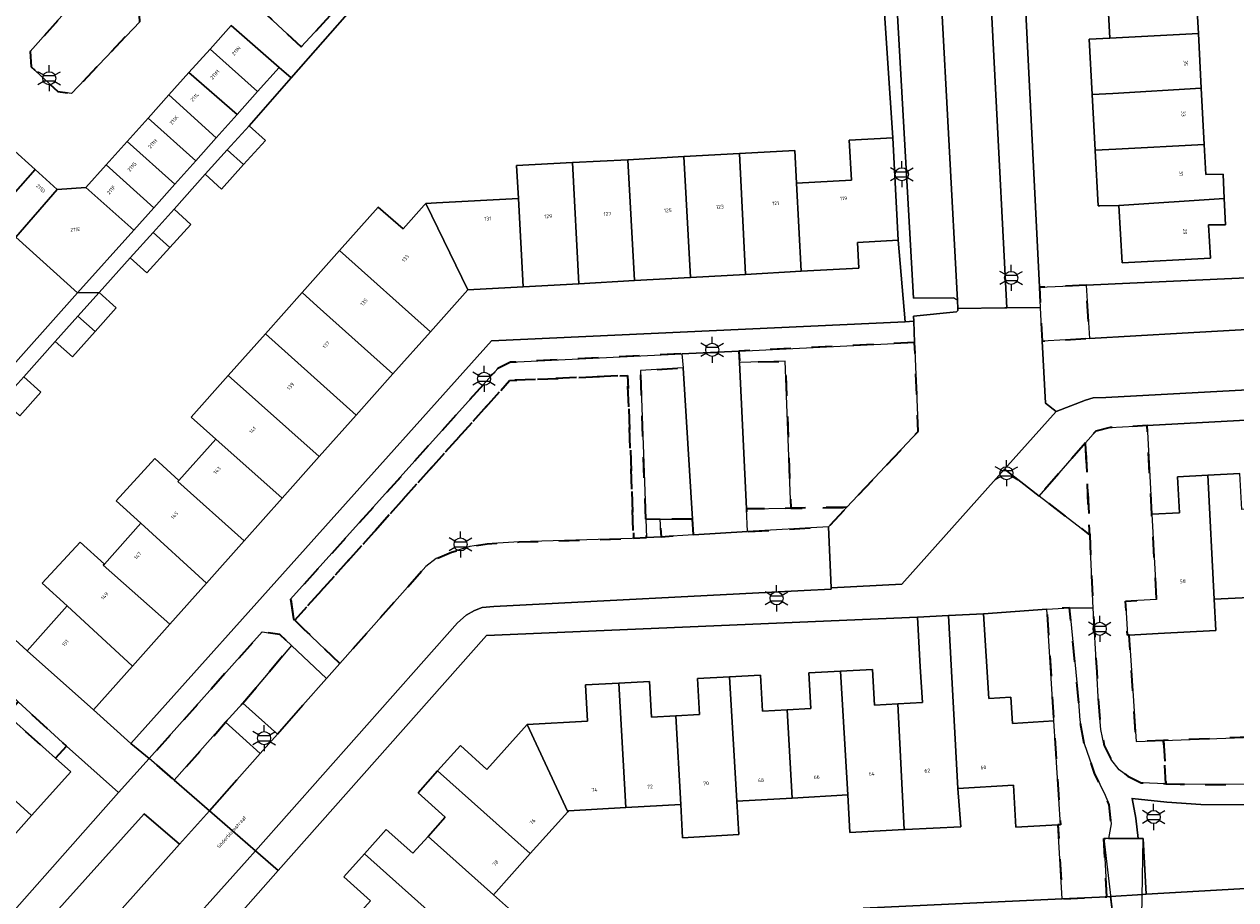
# Model space of a CAD drawing. Extents: x 105780 to 185197, y 477999 to 525027.
# Tile 92 of 256: x 106239 to 106356, y 479694 to 479779. Entities that reach past the tile are written whole.
import ezdxf
from ezdxf.enums import TextEntityAlignment as Align

# ---------------------------------------------------------------- set-up
doc = ezdxf.new("R2010")
doc.units = 0
doc.linetypes.add('XX-HIDDEN', pattern=[4, 2, -2])
for name, color, linetype, lineweight in [('B-GV-GR-MATERIAALGRENS-G', 252, 'XX-HIDDEN', 35), ('B-RO-IE-MEUBILAIR_WEGMEUBILAIR-S', 252, 'Continuous', 25), ('B-WE-GW-WATERGANG_SLOOT_INSTEEK-G', 252, 'Continuous', 30), ('B-XX-KG-KADASTRAAL_BEBOUWING-G', 252, 'Continuous', 20), ('B1-WE-KW-KUNSTWERK_DEK-BRUG', 252, 'Continuous', 18), ('B1-WE-OG-BEBOUWING-T18', 7, 'Continuous', 18), ('B1-WE-OG-TERREIN_ERF-GV', 252, 'Continuous', 18), ('B1-WE-OG-TOPOGRAFIE-T18', 10, 'Continuous', 18), ('B1-WE-VH-VERHARDING_ASFALT-GV', 252, 'Continuous', 18), ('B1-WE-VH-VERHARDING_BETONSTRAATSTEEN-GV', 252, 'Continuous', 18), ('B1-WE-VH-VERHARDING_GRASBETONSTEEN-GV', 70, 'Continuous', 18), ('B1-WE-VH-VERHARDING_TEGEL-GV', 252, 'Continuous', 18)]:
    doc.layers.add(name, color=color, linetype=linetype, lineweight=lineweight)
doc.styles.add('NLCS-ISO', font='NLCS-ISO.ttf')
doc.styles.add('NLCS-ISO-M200-T18', font='NLCS-ISO.ttf', dxfattribs={"height": 0.36})

# ---------------------------------------------------------------- blocks, each defined once
blk = doc.blocks.new('B-SIE-WEG_LICHTMAST-SO')
at = {"ltscale": 0.1}
for p, q in [((0, 1.27), (0, 2.53)), ((-1.1, 0.63), (-2.19, 1.27)), ((1.1, 0.63), (2.19, 1.27)), ((-1.1, -0.63), (-2.19, -1.27)), ((0, -1.27), (0, -2.53)), ((1.1, -0.63), (2.19, -1.27))]:
    blk.add_line(p, q, dxfattribs=at)
at = {"flags": 128}
for points in [[(-1.16, 0.5), (1.16, 0.5)], [(-1.16, -0.5), (1.16, -0.5)]]:
    blk.add_lwpolyline(points, dxfattribs=at)
at = {"ltscale": 0.1}
blk.add_circle((0, 0), 1.27, dxfattribs=at)
at = {"style": 'NLCS-ISO'}
blk.add_attdef('TYPE', text='', height=1.8, dxfattribs=at).set_placement((0, 2.53), align=Align.BOTTOM_CENTER)

msp = doc.modelspace()

# ---------------------------------------------------------------- linework, layer by layer
at = {"layer": 'B-GV-GR-MATERIAALGRENS-G', "flags": 128}
for points in [[(106269.16, 479781.1), (106264.47, 479785.2), (106260.8, 479781.22), (106265.37, 479776.98)], [(106249.71, 479779.41), (106249.64, 479780.66), (106246.39, 479783.56), (106245.2, 479783.44), (106239.08, 479776.52), (106239.18, 479775.05), (106241.78, 479772.66), (106243.11, 479772.45)], [(106341.44, 479753.87), (106336.922, 479753.666), (106337.019, 479751.721), (106337.18, 479748.46), (106341.793, 479748.719)], [(106324.822, 479748.33), (106307.79, 479747.49), (106307.844, 479746.37), (106312.29, 479746.51), (106312.82, 479732.25), (106318.262, 479732.339), (106325.17, 479739.7)], [(106298.76, 479731.2), (106298.26, 479745.59), (106302.39, 479745.85), (106302.256, 479747.218), (106285.64, 479746.4), (106284.43, 479745.8), (106264.34, 479723.44), (106264.6, 479721.52), (106264.737, 479721.389), (106285.569, 479744.632), (106297.003, 479745.129), (106297.58, 479729.339), (106298.848, 479729.413)], [(106264.737, 479721.389), (106265.66, 479720.507), (106269.119, 479717.201), (106277.44, 479726.59), (106278.46, 479727.37), (106279.92, 479727.98), (106281.72, 479728.53), (106283.38, 479728.8), (106286.5, 479728.98), (106297.43, 479729.33), (106297.58, 479729.339), (106297.003, 479745.129), (106285.569, 479744.632)], [(106347.824, 479731.671), (106347.361, 479740.262), (106343.79, 479740.07), (106342.38, 479739.73), (106341.387, 479738.588), (106341.802, 479729.651), (106342.131, 479722.566), (106342.476, 479716.346), (106342.64, 479713.38), (106342.87, 479710.81), (106343.21, 479709.26), (106343.86, 479707.94), (106344.67, 479706.89), (106345.5, 479706.27), (106346.78, 479705.64), (106349.184, 479705.545), (106348.966, 479709.741), (106346.29, 479709.64), (106345.638, 479719.945), (106345.461, 479719.935), (106345.28, 479723.24), (106348.276, 479723.403)], [(106341.387, 479738.588), (106336.904, 479733.434), (106341.802, 479729.651)], [(106318.262, 479732.339), (106312.82, 479732.25), (106308.531, 479732.18), (106308.637, 479729.983), (106316.48, 479730.44)], [(106303.298, 479731.18), (106300.168, 479731.194), (106300.244, 479729.494), (106303.39, 479729.677)], [(106341.27, 479709.43), (106340.85, 479711.72), (106340.66, 479714.39), (106339.85, 479722.61), (106337.63, 479722.452), (106338.325, 479711.627), (106338.971, 479701.569), (106338.723, 479701.555), (106339.14, 479694.38), (106343.472, 479694.584), (106343.17, 479700.24), (106343.61, 479700.239), (106343.89, 479701.64), (106343.68, 479703.5), (106343.3, 479704.43), (106342.26, 479706.58)], [(106259.69, 479713.36), (106264.412, 479718.943), (106263.28, 479720), (106261.57, 479720.26), (106250.64, 479707.98), (106253.058, 479705.878), (106258.04, 479711.5)], [(106237.91, 479713.48), (106236.852, 479712.225), (106241.543, 479708.021), (106242.6, 479709.2)], [(106348.966, 479709.741), (106349.184, 479705.545), (106350.57, 479705.49), (106402.4, 479705.25), (106407.58, 479706.6), (106410.05, 479706.86), (106411.84, 479706.57), (106413.36, 479706.01), (106414.633, 479705.369), (106415.653, 479706.553), (106409.32, 479712.01)]]:
    msp.add_lwpolyline(points, close=True, dxfattribs=at)
at = {"layer": 'B-WE-GW-WATERGANG_SLOOT_INSTEEK-G', "flags": 128}
msp.add_lwpolyline([(106393.305, 479700.765), (106393.013, 479703.247), (106389.72, 479703.3), (106352.57, 479703.54), (106349.29, 479703.75), (106345.91, 479704.12), (106346.27, 479702.22), (106346.49, 479700.231), (106346.97, 479700.23), (106347.271, 479694.833), (106390.38, 479697.3), (106393.699, 479697.419)], close=True, dxfattribs=at)
for points in [[(106390.38, 479697.3), (106347.271, 479694.833), (106346.961, 479694.815), (106343.819, 479694.6), (106344.06, 479692.5)], [(106344.06, 479692.5), (106343.819, 479694.6), (106343.472, 479694.584), (106339.14, 479694.38), (106319.83, 479693.47)]]:
    msp.add_lwpolyline(points, dxfattribs=at)
at = {"layer": 'B-XX-KG-KADASTRAAL_BEBOUWING-G', "flags": 128}
for points in [[(106352.038, 479783.765), (106343.465, 479783.229), (106343.757, 479777.83), (106352.333, 479778.276)], [(106256.532, 479776.771), (106261.117, 479772.635), (106263.219, 479774.989), (106258.58, 479779.05)], [(106352.333, 479778.276), (106343.757, 479777.83), (106341.75, 479777.721), (106342.039, 479772.353), (106344.049, 479772.461), (106352.618, 479772.961)], [(106256.532, 479776.771), (106254.482, 479774.49), (106259.148, 479770.43), (106261.117, 479772.635)], [(106254.482, 479774.49), (106252.534, 479772.322), (106257.123, 479768.162), (106259.148, 479770.43)], [(106352.618, 479772.961), (106344.049, 479772.461), (106342.039, 479772.353), (106342.328, 479766.962), (106344.341, 479767.07), (106352.91, 479767.518)], [(106252.534, 479772.322), (106250.512, 479770.072), (106255.136, 479765.936), (106257.123, 479768.162)], [(106250.512, 479770.072), (106248.482, 479767.813), (106253.11, 479763.668), (106255.136, 479765.936)], [(106260.305, 479769.329), (106258.185, 479766.999), (106259.781, 479765.57), (106261.889, 479767.887)], [(106322.714, 479768.162), (106318.492, 479767.932), (106318.704, 479764.039), (106313.378, 479763.749), (106313.821, 479755.225), (106319.408, 479755.538), (106319.275, 479758.015), (106323.247, 479758.229)], [(106239.582, 479765.087), (106237.27, 479767.172), (106233.281, 479762.524), (106235.506, 479760.514)], [(106248.482, 479767.813), (106246.45, 479765.553), (106251.062, 479761.376), (106253.11, 479763.668)], [(106259.781, 479765.57), (106258.185, 479766.999), (106256.039, 479764.639), (106257.623, 479763.198)], [(106313.378, 479763.749), (106313.212, 479766.945), (106307.837, 479766.652), (106308.421, 479754.923), (106313.821, 479755.225)], [(106353.066, 479764.618), (106352.91, 479767.518), (106344.341, 479767.07), (106342.328, 479766.962), (106342.33, 479766.93), (106342.61, 479761.56), (106342.777, 479761.563), (106344.638, 479761.595), (106354.841, 479762.273), (106354.74, 479764.63)], [(106246.45, 479765.553), (106244.48, 479763.36), (106249.132, 479759.214), (106251.062, 479761.376)], [(106291.651, 479765.77), (106286.238, 479765.475), (106286.413, 479762.28), (106286.883, 479753.717), (106292.262, 479754.018)], [(106297.036, 479766.04), (106291.651, 479765.77), (106292.262, 479754.018), (106297.677, 479754.321)], [(106302.452, 479766.359), (106297.036, 479766.04), (106297.677, 479754.321), (106303.095, 479754.625)], [(106307.837, 479766.652), (106302.452, 479766.359), (106303.095, 479754.625), (106308.421, 479754.923)], [(106241.72, 479763.16), (106239.582, 479765.087), (106235.506, 479760.514), (106237.699, 479758.532)], [(106249.132, 479759.214), (106244.48, 479763.36), (106241.72, 479763.16), (106237.699, 479758.532), (106243.69, 479753.12)], [(106286.413, 479762.28), (106278.489, 479761.848), (106277.435, 479761.791), (106281.516, 479753.413), (106286.883, 479753.717)], [(106353.329, 479759.72), (106354.95, 479759.72), (106354.841, 479762.273), (106344.638, 479761.595), (106344.94, 479756.025), (106353.502, 479756.489)], [(106253.037, 479761.247), (106250.998, 479758.982), (106252.625, 479757.518), (106254.666, 479759.773)], [(106277.435, 479761.791), (106277.293, 479761.632), (106275.243, 479759.332), (106272.825, 479761.43), (106269.088, 479757.236), (106277.895, 479749.35), (106281.516, 479753.413)], [(106252.625, 479757.518), (106250.998, 479758.982), (106248.796, 479756.535), (106250.412, 479755.072)], [(106269.088, 479757.236), (106265.454, 479753.159), (106266.907, 479751.855), (106274.254, 479745.264), (106277.895, 479749.35)], [(106245.768, 479753.164), (106243.723, 479750.88), (106245.396, 479749.386), (106247.438, 479751.671)], [(106265.454, 479753.159), (106261.902, 479749.173), (106270.691, 479741.267), (106274.254, 479745.264), (106266.907, 479751.855)], [(106245.396, 479749.386), (106243.723, 479750.88), (106241.518, 479748.416), (106243.193, 479746.92)], [(106261.902, 479749.173), (106258.294, 479745.124), (106267.115, 479737.254), (106270.691, 479741.267)], [(106238.467, 479744.996), (106236.426, 479742.716), (106238.096, 479741.219), (106240.138, 479743.5)], [(106258.294, 479745.124), (106254.693, 479741.083), (106257.081, 479738.955), (106263.513, 479733.213), (106267.115, 479737.254)], [(106257.081, 479738.955), (106253.512, 479734.95), (106253.408, 479734.833), (106259.847, 479729.1), (106263.513, 479733.213)], [(106253.408, 479734.833), (106253.512, 479734.95), (106251.17, 479737.07), (106247.42, 479732.96), (106249.819, 479730.807), (106256.187, 479724.994), (106259.847, 479729.1)], [(106353.236, 479735.45), (106350.322, 479735.29), (106350.513, 479731.818), (106347.824, 479731.671), (106348.276, 479723.403), (106345.28, 479723.24), (106345.461, 479719.935), (106345.638, 479719.945), (106348.427, 479720.097), (106354.029, 479720.403), (106353.864, 479723.425)], [(106358.813, 479732.255), (106356.534, 479732.13), (106356.342, 479735.621), (106353.236, 479735.45), (106353.864, 479723.425), (106359.277, 479723.708)], [(106249.819, 479730.807), (106246.279, 479726.835), (106246.174, 479726.717), (106252.63, 479721.002), (106256.187, 479724.994)], [(106246.174, 479726.717), (106246.279, 479726.835), (106243.92, 479728.97), (106240.26, 479724.98), (106242.663, 479722.778), (106249.018, 479716.95), (106252.63, 479721.002)], [(106242.663, 479722.778), (106238.795, 479718.438), (106245.232, 479712.702), (106249.018, 479716.95)], [(106328.112, 479721.841), (106325.109, 479721.686), (106325.376, 479716.886), (106325.599, 479713.412), (106323.193, 479713.279), (106323.808, 479701.103), (106323.933, 479701.109), (106329.3, 479701.35), (106329.03, 479705.083)], [(106331.509, 479722.016), (106328.112, 479721.841), (106329.03, 479705.083), (106334.396, 479705.392), (106334.63, 479701.319), (106338.723, 479701.555), (106338.971, 479701.569), (106338.325, 479711.627), (106334.314, 479711.37), (106334.149, 479713.927), (106332.018, 479713.79)], [(106317.654, 479716.452), (106314.571, 479716.281), (106314.762, 479712.834), (106312.476, 479712.707), (106312.969, 479704.158), (106318.345, 479704.467)], [(106323.193, 479713.279), (106320.927, 479713.153), (106320.735, 479716.623), (106317.654, 479716.452), (106318.345, 479704.467), (106318.556, 479700.801), (106323.808, 479701.103)], [(106296.144, 479715.298), (106292.911, 479715.119), (106293.105, 479711.607), (106287.264, 479711.283), (106291.195, 479702.829), (106291.264, 479702.907), (106296.84, 479703.228)], [(106301.676, 479712.124), (106299.308, 479711.994), (106299.116, 479715.463), (106296.144, 479715.298), (106296.84, 479703.228), (106302.151, 479703.534)], [(106306.897, 479715.918), (106303.782, 479715.745), (106303.976, 479712.252), (106301.676, 479712.124), (106302.151, 479703.534), (106302.337, 479700.305), (106307.778, 479700.619), (106307.592, 479703.848)], [(106312.476, 479712.707), (106310.076, 479712.574), (106309.882, 479716.083), (106306.897, 479715.918), (106307.592, 479703.848), (106312.969, 479704.158)], [(106236.852, 479712.225), (106236.612, 479712.44), (106234.471, 479714.358), (106230.725, 479710.178), (106239.232, 479702.474), (106243.018, 479706.7), (106241.543, 479708.021)], [(106287.264, 479711.283), (106283.356, 479706.935), (106280.794, 479709.237), (106278.587, 479706.781), (106287.563, 479698.764), (106291.195, 479702.829)], [(106230.725, 479710.178), (106227.113, 479706.148), (106235.661, 479698.489), (106239.232, 479702.474)], [(106278.587, 479706.781), (106276.69, 479704.669), (106279.329, 479702.298), (106277.654, 479700.435), (106283.996, 479694.77), (106287.563, 479698.764)], [(106277.654, 479700.435), (106276.181, 479698.795), (106273.61, 479701.104), (106271.498, 479698.753), (106282.756, 479688.698), (106286.323, 479692.692), (106283.996, 479694.77)], [(106271.498, 479698.753), (106269.487, 479696.516), (106272.085, 479694.182), (106270.403, 479692.311), (106273.456, 479689.567), (106273.524, 479689.666), (106276.826, 479686.662), (106276.89, 479686.814), (106279.217, 479684.735), (106282.756, 479688.698)]]:
    msp.add_lwpolyline(points, close=True, dxfattribs=at)
at = {"layer": 'B1-WE-KW-KUNSTWERK_DEK-BRUG', "flags": 128}
msp.add_lwpolyline([(106343.17, 479700.24), (106344.06, 479692.5), (106344.452, 479685.317), (106344.39, 479677.4), (106348.23, 479677.61), (106347.3, 479685.12), (106346.84, 479692.66), (106346.97, 479700.23), (106346.49, 479700.231), (106343.61, 479700.239)], close=True, dxfattribs=at)
at = {"layer": 'B1-WE-OG-TERREIN_ERF-GV', "flags": 128}
for points in [[(106334.93, 479793.94), (106336.922, 479753.666), (106341.44, 479753.87), (106361.24, 479754.766)], [(106225.47, 479730.62), (106238.795, 479718.438), (106242.663, 479722.778), (106240.26, 479724.98), (106243.92, 479728.97), (106246.279, 479726.835), (106249.819, 479730.807), (106247.42, 479732.96), (106251.17, 479737.07), (106253.512, 479734.95), (106257.081, 479738.955), (106254.693, 479741.083), (106258.294, 479745.124), (106261.902, 479749.173), (106265.454, 479753.159), (106269.088, 479757.236), (106272.825, 479761.43), (106275.243, 479759.332), (106277.293, 479761.632), (106277.435, 479761.791), (106278.489, 479761.848), (106286.413, 479762.28), (106286.238, 479765.475), (106291.651, 479765.77), (106297.036, 479766.04), (106302.452, 479766.359), (106307.837, 479766.652), (106313.212, 479766.945), (106313.378, 479763.749), (106318.704, 479764.039), (106318.492, 479767.932), (106322.714, 479768.162), (106321.69, 479783.64)], [(106352.038, 479783.765), (106352.333, 479778.276), (106352.618, 479772.961), (106352.91, 479767.518), (106353.066, 479764.618), (106354.74, 479764.63), (106354.841, 479762.273), (106354.95, 479759.72), (106353.329, 479759.72), (106353.502, 479756.489), (106344.94, 479756.025), (106344.638, 479761.595), (106342.777, 479761.563), (106342.61, 479761.56), (106342.33, 479766.93), (106342.328, 479766.962), (106342.039, 479772.353), (106341.75, 479777.721), (106343.757, 479777.83), (106343.465, 479783.229)], [(106270.52, 479780.97), (106264.38, 479773.972), (106260.305, 479769.329), (106261.889, 479767.887), (106259.781, 479765.57), (106257.623, 479763.198), (106256.039, 479764.639), (106253.037, 479761.247), (106254.666, 479759.773), (106252.625, 479757.518), (106250.412, 479755.072), (106248.796, 479756.535), (106245.768, 479753.164), (106247.438, 479751.671), (106245.396, 479749.386), (106243.193, 479746.92), (106241.518, 479748.416), (106238.467, 479744.996), (106240.138, 479743.5), (106238.096, 479741.219)], [(106238.456, 479747.265), (106243.69, 479753.12), (106237.699, 479758.532)], [(106379.05, 479741.97), (106347.361, 479740.262), (106347.824, 479731.671), (106350.513, 479731.818), (106350.322, 479735.29), (106353.236, 479735.45), (106356.342, 479735.621)], [(106359.277, 479723.708), (106353.864, 479723.425), (106354.029, 479720.403), (106348.427, 479720.097), (106345.638, 479719.945), (106346.29, 479709.64), (106348.966, 479709.741), (106409.32, 479712.01)], [(106272.085, 479694.182), (106269.487, 479696.516), (106271.498, 479698.753), (106273.61, 479701.104), (106276.181, 479698.795), (106277.654, 479700.435), (106279.329, 479702.298), (106276.69, 479704.669), (106278.587, 479706.781), (106280.794, 479709.237), (106283.356, 479706.935), (106287.264, 479711.283), (106293.105, 479711.607), (106292.911, 479715.119), (106296.144, 479715.298), (106299.116, 479715.463), (106299.308, 479711.994), (106301.676, 479712.124), (106303.976, 479712.252), (106303.782, 479715.745), (106306.897, 479715.918), (106309.882, 479716.083), (106310.076, 479712.574), (106312.476, 479712.707), (106314.762, 479712.834), (106314.571, 479716.281), (106317.654, 479716.452), (106320.735, 479716.623), (106320.927, 479713.153), (106323.193, 479713.279), (106325.599, 479713.412), (106325.376, 479716.886), (106325.109, 479721.686), (106283.34, 479719.9), (106263.134, 479697.115), (106259.746, 479693.295)], [(106319.83, 479693.47), (106339.14, 479694.38), (106338.723, 479701.555), (106334.63, 479701.319), (106334.396, 479705.392), (106329.03, 479705.083), (106329.3, 479701.35), (106323.933, 479701.109), (106323.808, 479701.103), (106318.556, 479700.801), (106318.345, 479704.467), (106312.969, 479704.158), (106307.592, 479703.848), (106307.778, 479700.619), (106302.337, 479700.305), (106302.151, 479703.534), (106296.84, 479703.228), (106291.264, 479702.907), (106291.195, 479702.829), (106287.563, 479698.764), (106283.996, 479694.77), (106286.323, 479692.692)]]:
    msp.add_lwpolyline(points, dxfattribs=at)
for points in [[(106283.8, 479748.48), (106323.9, 479750.33), (106323.247, 479758.229), (106319.275, 479758.015), (106319.408, 479755.538), (106313.821, 479755.225), (106308.421, 479754.923), (106303.095, 479754.625), (106297.677, 479754.321), (106292.262, 479754.018), (106286.883, 479753.717), (106281.516, 479753.413), (106277.895, 479749.35), (106274.254, 479745.264), (106270.691, 479741.267), (106267.115, 479737.254), (106263.513, 479733.213), (106259.847, 479729.1), (106256.187, 479724.994), (106252.63, 479721.002), (106249.018, 479716.95), (106245.232, 479712.702), (106248.85, 479709.45)], [(106337.63, 479722.452), (106331.509, 479722.016), (106332.018, 479713.79), (106334.149, 479713.927), (106334.314, 479711.37), (106338.325, 479711.627)], [(106247.64, 479704.69), (106242.6, 479709.2), (106241.543, 479708.021), (106243.018, 479706.7), (106239.232, 479702.474), (106235.661, 479698.489), (106232.049, 479694.458), (106228.435, 479690.425), (106224.826, 479686.396), (106221.226, 479682.378), (106217.602, 479678.334), (106213.856, 479674.153), (106217.58, 479670.71)]]:
    msp.add_lwpolyline(points, close=True, dxfattribs=at)
at = {"layer": 'B1-WE-VH-VERHARDING_ASFALT-GV', "flags": 128}
for points in [[(106280.52, 479721.13), (106281.36, 479721.89), (106282.16, 479722.35), (106282.92, 479722.62), (106284.05, 479722.73), (106314.13, 479724.29), (106316.75, 479724.39), (106316.744, 479724.52), (106316.48, 479730.44), (106308.637, 479729.983), (106303.39, 479729.677), (106300.244, 479729.494), (106298.848, 479729.413), (106297.58, 479729.339), (106297.43, 479729.33), (106286.5, 479728.98), (106283.38, 479728.8), (106281.72, 479728.53), (106279.92, 479727.98), (106278.46, 479727.37), (106277.44, 479726.59), (106269.119, 479717.201), (106267.83, 479715.75), (106265.521, 479713.146), (106263.05, 479710.36), (106261.369, 479708.461), (106259.112, 479705.915), (106256.458, 479702.921), (106260.929, 479699.032)], [(106343.17, 479700.24), (106344.06, 479692.5), (106344.452, 479685.317), (106344.39, 479677.4), (106348.23, 479677.61), (106347.3, 479685.12), (106346.84, 479692.66), (106346.97, 479700.23), (106346.49, 479700.231), (106343.61, 479700.239)]]:
    msp.add_lwpolyline(points, close=True, dxfattribs=at)
for points in [[(106402.4, 479705.25), (106350.57, 479705.49), (106349.184, 479705.545), (106346.78, 479705.64), (106345.5, 479706.27), (106344.67, 479706.89), (106343.86, 479707.94), (106343.21, 479709.26), (106342.87, 479710.81), (106342.64, 479713.38), (106342.476, 479716.346), (106342.131, 479722.566), (106339.85, 479722.61), (106340.66, 479714.39), (106340.85, 479711.72), (106341.27, 479709.43), (106342.26, 479706.58), (106343.3, 479704.43), (106343.68, 479703.5), (106343.89, 479701.64), (106343.61, 479700.239), (106346.49, 479700.231), (106346.27, 479702.22), (106345.91, 479704.12), (106349.29, 479703.75), (106352.57, 479703.54), (106389.72, 479703.3)], [(106237.665, 479673.036), (106238.741, 479674.239), (106240.834, 479676.576), (106242.191, 479678.092), (106252.081, 479689.14), (106260.12, 479698.12), (106260.929, 479699.032), (106256.458, 479702.921), (106253.56, 479699.67), (106248.016, 479693.462), (106243.762, 479688.698), (106240.564, 479685.117), (106234.996, 479678.882)]]:
    msp.add_lwpolyline(points, dxfattribs=at)
at = {"layer": 'B1-WE-VH-VERHARDING_BETONSTRAATSTEEN-GV', "flags": 128}
for points in [[(106327.37, 479782.4), (106328.99, 479752.38), (106329.014, 479751.62), (106333.586, 479751.678), (106333.78, 479751.68), (106331.49, 479795.52)], [(106237.27, 479767.172), (106239.582, 479765.087), (106241.72, 479763.16), (106244.48, 479763.36), (106246.45, 479765.553), (106248.482, 479767.813), (106250.512, 479770.072), (106252.534, 479772.322), (106254.482, 479774.49), (106256.532, 479776.771), (106258.58, 479779.05), (106263.219, 479774.989), (106264.38, 479773.972), (106270.52, 479780.97)], [(106361.622, 479749.833), (106350.768, 479749.223), (106341.793, 479748.719), (106337.18, 479748.46), (106337.5, 479742.45), (106338.54, 479741.64), (106341.38, 479742.72), (106342.13, 479742.94), (106343.35, 479742.97), (106416.81, 479746.96)]]:
    msp.add_lwpolyline(points, dxfattribs=at)
for points in [[(106264.47, 479785.2), (106269.16, 479781.1), (106265.37, 479776.98), (106260.8, 479781.22)], [(106245.2, 479783.44), (106246.39, 479783.56), (106249.64, 479780.66), (106249.71, 479779.41), (106243.11, 479772.45), (106241.78, 479772.66), (106239.18, 479775.05), (106239.08, 479776.52)], [(106338.54, 479741.64), (106337.5, 479742.45), (106337.18, 479748.46), (106337.019, 479751.721), (106333.78, 479751.68), (106333.586, 479751.678), (106329.014, 479751.62), (106329.02, 479751.43), (106328.9, 479751.3), (106324.72, 479750.86), (106324.739, 479750.377), (106324.822, 479748.33), (106325.17, 479739.7), (106318.262, 479732.339), (106316.48, 479730.44), (106316.744, 479724.52), (106323.59, 479724.9), (106333.535, 479736.036)], [(106307.844, 479746.37), (106307.79, 479747.49), (106302.256, 479747.218), (106302.39, 479745.85), (106303.298, 479731.18), (106303.39, 479729.677), (106308.637, 479729.983), (106308.531, 479732.18)], [(106312.29, 479746.51), (106307.844, 479746.37), (106308.531, 479732.18), (106312.82, 479732.25)]]:
    msp.add_lwpolyline(points, close=True, dxfattribs=at)
at = {"layer": 'B1-WE-VH-VERHARDING_GRASBETONSTEEN-GV', "flags": 128}
msp.add_lwpolyline([(106346.49, 479700.231), (106343.61, 479700.239), (106343.17, 479700.24), (106343.472, 479694.584), (106343.819, 479694.6), (106346.961, 479694.815), (106347.271, 479694.833), (106346.97, 479700.23)], close=True, dxfattribs=at)
at = {"layer": 'B1-WE-VH-VERHARDING_TEGEL-GV', "flags": 128}
for points in [[(106331.49, 479795.52), (106333.78, 479751.68), (106337.019, 479751.721), (106336.922, 479753.666), (106334.93, 479793.94)], [(106236.94, 479688), (106240.41, 479691.8), (106250.13, 479702.63), (106253.56, 479699.67), (106256.458, 479702.921), (106253.058, 479705.878), (106250.64, 479707.98), (106247.64, 479704.69), (106217.58, 479670.71)], [(106223.92, 479644.58), (106261.3, 479686.02), (106256.78, 479689.95), (106259.746, 479693.295), (106263.134, 479697.115), (106260.929, 479699.032), (106260.12, 479698.12), (106252.081, 479689.14), (106255.46, 479686.2), (106255.84, 479685.82), (106256.19, 479685.38), (106256.43, 479684.68), (106256.39, 479684.15), (106255.95, 479683.61), (106247.73, 479674.15), (106247.38, 479673.9), (106246.87, 479673.92), (106245.66, 479674.98), (106242.191, 479678.092), (106240.834, 479676.576), (106238.741, 479674.239), (106237.665, 479673.036)]]:
    msp.add_lwpolyline(points, dxfattribs=at)
for points in [[(106327.201, 479785.459), (106325.778, 479785.397), (106321.581, 479785.214), (106321.686, 479783.64), (106321.69, 479783.64), (106322.714, 479768.162), (106323.247, 479758.229), (106323.9, 479750.33), (106324.739, 479750.377), (106324.72, 479750.86), (106328.9, 479751.3), (106329.02, 479751.43), (106329.014, 479751.62), (106328.99, 479752.38), (106328.9, 479752.49), (106328.61, 479752.66), (106324.71, 479752.62), (106323.06, 479781.76), (106326.95, 479781.97), (106327.13, 479782.08), (106327.37, 479782.4)], [(106327.37, 479782.4), (106327.13, 479782.08), (106326.95, 479781.97), (106323.06, 479781.76), (106324.71, 479752.62), (106328.61, 479752.66), (106328.9, 479752.49), (106328.99, 479752.38)], [(106258.185, 479766.999), (106260.305, 479769.329), (106264.38, 479773.972), (106263.219, 479774.989), (106261.117, 479772.635), (106259.148, 479770.43), (106257.123, 479768.162), (106255.136, 479765.936), (106253.11, 479763.668), (106251.062, 479761.376), (106249.132, 479759.214), (106243.69, 479753.12), (106245.768, 479753.164), (106248.796, 479756.535), (106250.998, 479758.982), (106253.037, 479761.247), (106256.039, 479764.639)], [(106361.24, 479754.766), (106341.44, 479753.87), (106341.793, 479748.719), (106350.768, 479749.223), (106361.622, 479749.833)], [(106243.723, 479750.88), (106245.768, 479753.164), (106243.69, 479753.12), (106238.456, 479747.265), (106236.424, 479744.975), (106234.287, 479742.567), (106231.522, 479739.504), (106229.389, 479737.057), (106230.498, 479736.091), (106231.229, 479736.921), (106234.258, 479740.294), (106236.426, 479742.716), (106238.467, 479744.996), (106241.518, 479748.416)], [(106261.57, 479720.26), (106263.28, 479720), (106264.412, 479718.943), (106267.83, 479715.75), (106269.119, 479717.201), (106265.66, 479720.507), (106264.737, 479721.389), (106264.6, 479721.52), (106264.34, 479723.44), (106284.43, 479745.8), (106285.64, 479746.4), (106302.256, 479747.218), (106307.79, 479747.49), (106324.822, 479748.33), (106324.739, 479750.377), (106323.9, 479750.33), (106283.8, 479748.48), (106248.85, 479709.45), (106250.64, 479707.98)], [(106419.43, 479744.23), (106419.27, 479747.143), (106418.88, 479747.1), (106416.81, 479746.96), (106343.35, 479742.97), (106342.13, 479742.94), (106341.38, 479742.72), (106338.54, 479741.64), (106333.535, 479736.036), (106335.122, 479734.81), (106336.904, 479733.434), (106341.387, 479738.588), (106342.38, 479739.73), (106343.79, 479740.07), (106347.361, 479740.262), (106379.05, 479741.97), (106391.243, 479742.652)], [(106302.39, 479745.85), (106298.26, 479745.59), (106298.76, 479731.2), (106300.168, 479731.194), (106303.298, 479731.18)], [(106337.63, 479722.452), (106339.85, 479722.61), (106342.131, 479722.566), (106341.802, 479729.651), (106336.904, 479733.434), (106335.122, 479734.81), (106333.535, 479736.036), (106323.59, 479724.9), (106316.744, 479724.52), (106316.75, 479724.39), (106314.13, 479724.29), (106284.05, 479722.73), (106282.92, 479722.62), (106282.16, 479722.35), (106281.36, 479721.89), (106280.52, 479721.13), (106260.929, 479699.032), (106263.134, 479697.115), (106283.34, 479719.9), (106325.109, 479721.686), (106328.112, 479721.841), (106331.509, 479722.016)], [(106245.232, 479712.702), (106238.795, 479718.438), (106225.47, 479730.62), (106225.146, 479725.383), (106226.754, 479723.921), (106237.91, 479713.48), (106242.6, 479709.2), (106247.64, 479704.69), (106250.64, 479707.98), (106248.85, 479709.45)], [(106300.168, 479731.194), (106298.76, 479731.2), (106298.848, 479729.413), (106300.244, 479729.494)], [(106267.83, 479715.75), (106264.412, 479718.943), (106259.69, 479713.36), (106263.05, 479710.36), (106265.521, 479713.146)], [(106259.69, 479713.36), (106258.04, 479711.5), (106261.369, 479708.461), (106263.05, 479710.36)], [(106261.369, 479708.461), (106258.04, 479711.5), (106253.058, 479705.878), (106256.458, 479702.921), (106259.112, 479705.915)], [(106253.56, 479699.67), (106250.13, 479702.63), (106240.41, 479691.8), (106243.762, 479688.698), (106248.016, 479693.462)]]:
    msp.add_lwpolyline(points, close=True, dxfattribs=at)

# ---------------------------------------------------------------- block references
at = {"layer": 'B-RO-IE-MEUBILAIR_WEGMEUBILAIR-S', "xscale": 0.5, "yscale": 0.5, "zscale": 0.5}
for p in [(106240.936, 479773.936), (106323.586, 479764.626), (106334.19, 479754.58), (106305.206, 479747.606), (106283.086, 479744.806), (106333.726, 479735.645), (106280.816, 479728.746), (106311.446, 479723.516), (106342.766, 479720.556), (106261.766, 479709.956), (106347.996, 479702.316)]:
    msp.add_blockref('B-SIE-WEG_LICHTMAST-SO', p, dxfattribs=at)

# ---------------------------------------------------------------- texts
at = {"layer": 'B1-WE-OG-BEBOUWING-T18', "style": 'NLCS-ISO-M200-T18'}
for s, rotation, p in [('211N', 48.1, (106259.055, 479776.586)), ('35', 272.3, (106351.106, 479775.396)), ('211M', 48.1, (106256.988, 479774.286)), ('211L', 48.1, (106255.034, 479772.112)), ('211K', 48.1, (106253.033, 479769.885)), ('33', 272.3, (106350.883, 479770.495)), ('211H', 48.1, (106250.968, 479767.587)), ('211G', 48, (106248.958, 479765.351)), ('31', 272.3, (106350.66, 479764.703)), ('211D', 318, (106240.112, 479763.263)), ('211F', 48.1, (106246.942, 479763.108)), ('121', 3.1, (106311.35, 479761.818)), ('119', 3.2, (106317.933, 479762.297)), ('127', 3.2, (106295.043, 479760.786)), ('125', 3.2, (106300.899, 479761.131)), ('123', 3.2, (106305.952, 479761.475)), ('131', 3.2, (106283.446, 479760.327)), ('129', 3.1, (106289.304, 479760.555)), ('211E', 4.1, (106243.463, 479759.276)), ('29', 273.1, (106351.032, 479759.075)), ('133', 48.4, (106275.466, 479756.474)), ('135', 48.4, (106271.449, 479752.226)), ('137', 48.3, (106267.776, 479748.092)), ('139', 48.4, (106264.328, 479744.073)), ('141', 48.3, (106260.657, 479739.825)), ('143', 48.4, (106257.211, 479735.921)), ('145', 48.4, (106253.075, 479731.557)), ('147', 48.4, (106249.517, 479727.653)), ('58', 3, (106350.819, 479725.169)), ('149', 48.4, (106246.302, 479723.749)), ('151', 48.3, (106242.501, 479719.183)), ('62', 3.3, (106326.054, 479706.813)), ('60', 3.3, (106331.49, 479707.127)), ('70', 3.3, (106304.608, 479705.578)), ('68', 3.3, (106309.925, 479705.884)), ('66', 3.3, (106315.337, 479706.196)), ('64', 3.3, (106320.677, 479706.503)), ('74', 3.3, (106293.796, 479704.954)), ('72', 3.3, (106299.172, 479705.264)), ('76', 48.2, (106287.789, 479701.867)), ('78', 48.2, (106284.198, 479697.847))]:
    msp.add_text(s, height=0.36, rotation=rotation, dxfattribs=at).set_placement(p, align=Align.MIDDLE)
at = {"layer": 'B1-WE-OG-TOPOGRAFIE-T18', "style": 'NLCS-ISO-M200-T18'}
msp.add_text('Söderblomstraat', height=0.36, rotation=48.2, dxfattribs=at).set_placement((106258.602, 479700.867), align=Align.MIDDLE)

doc.saveas('drawing.dxf')
